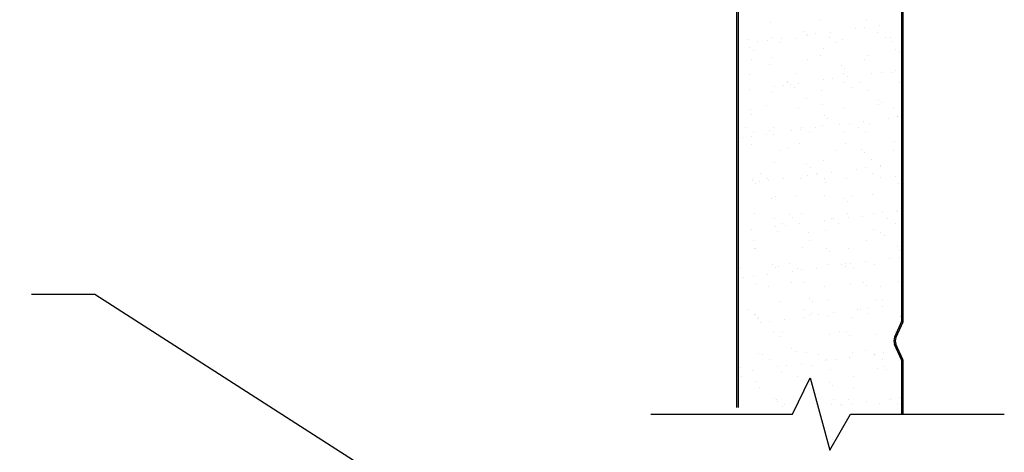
# Model space of a CAD drawing. Header units: inches. Extents: x 168.8 to 189.1, y 234.4 to 247.7.
# Tile 5 of 13: x 173.277 to 174.801, y 241.779 to 242.449. Entities that reach past the tile are written whole.
import ezdxf
from ezdxf import colors
from ezdxf.entities.mleader import LeaderData, LeaderLine
from ezdxf.math import Vec2, Vec3

# ---------------------------------------------------------------- set-up
doc = ezdxf.new("R2010")
doc.units = ezdxf.units.IN
doc.header["$LTSCALE"] = 0.25
doc.header["$MEASUREMENT"] = 0
doc.layers.add('598', color=7, linetype='Continuous')
doc.layers.add('ANNOTATIONS', color=1, linetype='Continuous')
doc.styles.add('ARIAL', font='arial.ttf', dxfattribs={"height": 0.09375})

msp = doc.modelspace()

# ---------------------------------------------------------------- linework, layer by layer
at = {"layer": '598'}
for p, q in [((174.38713, 241.84878), (174.38713, 242.52385)), ((174.38963, 241.84878), (174.38963, 242.52385)), ((174.64245, 241.98402), (174.64245, 242.46674)), ((174.64448, 241.98402), (174.64448, 242.46674)), ((174.43884, 242.44433), (174.43884, 242.44433)), ((174.51446, 242.44706), (174.51446, 242.44706)), ((174.58776, 242.44799), (174.58776, 242.44799)), ((174.49152, 242.43109), (174.49152, 242.43109)), ((174.53223, 242.42987), (174.53223, 242.42987)), ((174.57026, 242.43488), (174.57026, 242.43488)), ((174.58484, 242.4368), (174.58484, 242.4368)), ((174.60521, 242.42861), (174.60521, 242.42861)), ((174.6076, 242.4398), (174.6076, 242.4398)), ((174.40507, 242.41842), (174.40507, 242.41842)), ((174.41952, 242.41503), (174.41952, 242.41503)), ((174.4341, 242.41695), (174.4341, 242.41695)), ((174.44256, 242.42181), (174.44256, 242.42181)), ((174.45437, 242.41429), (174.45437, 242.41429)), ((174.45686, 242.41995), (174.45686, 242.41995)), ((174.47837, 242.41936), (174.47837, 242.41936)), ((174.49489, 242.42496), (174.49489, 242.42496)), ((174.49668, 242.42636), (174.49668, 242.42636)), ((174.50947, 242.42688), (174.50947, 242.42688)), ((174.52975, 242.42197), (174.52975, 242.42197)), ((174.54156, 242.41445), (174.54156, 242.41445)), ((174.54999, 242.41901), (174.54999, 242.41901)), ((174.61695, 242.42213), (174.61695, 242.42213)), ((174.62562, 242.42174), (174.62562, 242.42174)), ((174.62876, 242.41461), (174.62876, 242.41461)), ((174.40735, 242.40652), (174.40735, 242.40652)), ((174.41251, 242.40179), (174.41251, 242.40179)), ((174.52104, 242.40404), (174.52104, 242.40404)), ((174.63308, 242.40308), (174.63308, 242.40308)), ((174.63824, 242.39835), (174.63824, 242.39835)), ((174.40968, 242.38705), (174.40968, 242.38705)), ((174.4406, 242.39038), (174.4406, 242.39038)), ((174.49687, 242.38721), (174.49687, 242.38721)), ((174.51623, 242.3931), (174.51623, 242.3931)), ((174.58407, 242.38737), (174.58407, 242.38737)), ((174.58952, 242.39404), (174.58952, 242.39404)), ((174.43687, 242.37946), (174.43687, 242.37946)), ((174.54891, 242.3785), (174.54891, 242.3785)), ((174.55407, 242.37377), (174.55407, 242.37377)), ((174.61065, 242.3677), (174.61065, 242.3677)), ((174.62738, 242.36779), (174.62738, 242.36779)), ((174.63342, 242.3707), (174.63342, 242.3707)), ((174.40684, 242.36447), (174.40684, 242.36447)), ((174.46474, 242.35393), (174.46474, 242.35393)), ((174.48013, 242.36541), (174.48013, 242.36541)), ((174.52071, 242.35586), (174.52071, 242.35586)), ((174.53528, 242.35778), (174.53528, 242.35778)), ((174.55176, 242.36506), (174.55176, 242.36506)), ((174.55805, 242.36078), (174.55805, 242.36078)), ((174.59608, 242.36578), (174.59608, 242.36578)), ((174.40731, 242.34093), (174.40731, 242.34093)), ((174.44534, 242.34594), (174.44534, 242.34594)), ((174.45991, 242.34786), (174.45991, 242.34786)), ((174.46517, 242.3517), (174.46517, 242.3517)), ((174.4699, 242.3492), (174.4699, 242.3492)), ((174.47698, 242.34417), (174.47698, 242.34417)), ((174.48268, 242.35085), (174.48268, 242.35085)), ((174.51799, 242.33915), (174.51799, 242.33915)), ((174.55237, 242.35185), (174.55237, 242.35185)), ((174.56418, 242.34433), (174.56418, 242.34433)), ((174.57843, 242.35145), (174.57843, 242.35145)), ((174.59128, 242.34009), (174.59128, 242.34009)), ((174.63956, 242.35201), (174.63956, 242.35201)), ((174.44237, 242.33643), (174.44237, 242.33643)), ((174.49426, 242.32688), (174.49426, 242.32688)), ((174.6063, 242.32591), (174.6063, 242.32591)), ((174.4086, 242.31052), (174.4086, 242.31052)), ((174.43229, 242.31693), (174.43229, 242.31693)), ((174.48189, 242.31145), (174.48189, 242.31145)), ((174.51949, 242.31709), (174.51949, 242.31709)), ((174.55352, 242.31111), (174.55352, 242.31111)), ((174.60668, 242.31725), (174.60668, 242.31725)), ((174.61146, 242.32119), (174.61146, 242.32119)), ((174.62914, 242.31384), (174.62914, 242.31384)), ((174.41009, 242.3023), (174.41009, 242.3023)), ((174.52213, 242.30134), (174.52213, 242.30134)), ((174.52729, 242.29661), (174.52729, 242.29661)), ((174.58386, 242.29168), (174.58386, 242.29168)), ((174.62189, 242.29668), (174.62189, 242.29668)), ((174.63582, 242.29886), (174.63582, 242.29886)), ((174.63647, 242.2986), (174.63647, 242.2986)), ((174.40059, 242.28142), (174.40059, 242.28142)), ((174.43796, 242.27676), (174.43796, 242.27676)), ((174.44413, 242.28248), (174.44413, 242.28248)), ((174.47115, 242.27684), (174.47115, 242.27684)), ((174.48573, 242.27876), (174.48573, 242.27876)), ((174.48779, 242.28158), (174.48779, 242.28158)), ((174.50849, 242.28176), (174.50849, 242.28176)), ((174.51975, 242.2852), (174.51975, 242.2852)), ((174.54652, 242.28676), (174.54652, 242.28676)), ((174.5611, 242.28868), (174.5611, 242.28868)), ((174.57498, 242.28174), (174.57498, 242.28174)), ((174.59305, 242.28614), (174.59305, 242.28614)), ((174.39579, 242.26692), (174.39579, 242.26692)), ((174.41036, 242.26884), (174.41036, 242.26884)), ((174.4124, 242.2739), (174.4124, 242.2739)), ((174.43312, 242.27183), (174.43312, 242.27183)), ((174.44312, 242.27204), (174.44312, 242.27204)), ((174.49959, 242.27406), (174.49959, 242.27406)), ((174.55165, 242.27429), (174.55165, 242.27429)), ((174.58679, 242.27422), (174.58679, 242.27422)), ((174.41036, 242.25657), (174.41036, 242.25657)), ((174.4549, 242.24682), (174.4549, 242.24682)), ((174.46748, 242.24971), (174.46748, 242.24971)), ((174.48366, 242.2575), (174.48366, 242.2575)), ((174.5421, 242.24698), (174.5421, 242.24698)), ((174.55528, 242.25716), (174.55528, 242.25716)), ((174.57952, 242.24875), (174.57952, 242.24875)), ((174.6293, 242.24714), (174.6293, 242.24714)), ((174.63091, 242.25988), (174.63091, 242.25988)), ((174.52152, 242.23125), (174.52152, 242.23125)), ((174.58468, 242.24402), (174.58468, 242.24402)), ((174.59481, 242.23219), (174.59481, 242.23219)), ((174.44589, 242.22853), (174.44589, 242.22853)), ((174.49535, 242.22418), (174.49535, 242.22418)), ((174.50051, 242.21945), (174.50051, 242.21945)), ((174.57234, 242.21766), (174.57234, 242.21766)), ((174.58691, 242.21958), (174.58691, 242.21958)), ((174.60904, 242.2217), (174.60904, 242.2217)), ((174.60968, 242.22258), (174.60968, 242.22258)), ((174.41213, 242.20262), (174.41213, 242.20262)), ((174.4232, 242.21131), (174.4232, 242.21131)), ((174.43501, 242.20379), (174.43501, 242.20379)), ((174.45894, 242.20274), (174.45894, 242.20274)), ((174.48542, 242.20355), (174.48542, 242.20355)), ((174.49697, 242.20774), (174.49697, 242.20774)), ((174.5104, 242.21147), (174.5104, 242.21147)), ((174.51154, 242.20966), (174.51154, 242.20966)), ((174.52221, 242.20394), (174.52221, 242.20394)), ((174.53431, 242.21266), (174.53431, 242.21266)), ((174.55705, 242.20321), (174.55705, 242.20321)), ((174.5976, 242.21162), (174.5976, 242.21162)), ((174.6094, 242.2041), (174.6094, 242.2041)), ((174.63267, 242.20593), (174.63267, 242.20593)), ((174.41118, 242.1996), (174.41118, 242.1996)), ((174.41634, 242.19487), (174.41634, 242.19487)), ((174.4216, 242.19782), (174.4216, 242.19782)), ((174.43618, 242.19974), (174.43618, 242.19974)), ((174.52487, 242.19713), (174.52487, 242.19713)), ((174.63691, 242.19616), (174.63691, 242.19616)), ((174.4407, 242.17255), (174.4407, 242.17255)), ((174.44766, 242.17458), (174.44766, 242.17458)), ((174.47752, 242.17671), (174.47752, 242.17671)), ((174.52328, 242.1773), (174.52328, 242.1773)), ((174.55274, 242.17159), (174.55274, 242.17159)), ((174.56471, 242.17686), (174.56471, 242.17686)), ((174.59657, 242.17824), (174.59657, 242.17824)), ((174.5579, 242.16686), (174.5579, 242.16686)), ((174.41389, 242.14867), (174.41389, 242.14867)), ((174.44582, 242.14119), (174.44582, 242.14119)), ((174.46857, 242.14701), (174.46857, 242.14701)), ((174.47373, 242.14228), (174.47373, 242.14228)), ((174.48718, 242.1496), (174.48718, 242.1496)), ((174.53301, 242.14135), (174.53301, 242.14135)), ((174.53736, 242.14056), (174.53736, 242.14056)), ((174.55881, 242.14926), (174.55881, 242.14926)), ((174.56012, 242.14356), (174.56012, 242.14356)), ((174.58226, 242.14454), (174.58226, 242.14454)), ((174.59816, 242.14857), (174.59816, 242.14857)), ((174.61273, 242.15049), (174.61273, 242.15049)), ((174.62021, 242.14151), (174.62021, 242.14151)), ((174.63444, 242.15198), (174.63444, 242.15198)), ((174.63549, 242.15348), (174.63549, 242.15348)), ((174.44742, 242.12872), (174.44742, 242.12872)), ((174.45762, 242.13367), (174.45762, 242.13367)), ((174.46199, 242.13064), (174.46199, 242.13064)), ((174.48475, 242.13364), (174.48475, 242.13364)), ((174.52279, 242.13864), (174.52279, 242.13864)), ((174.54482, 242.13383), (174.54482, 242.13383)), ((174.59834, 242.12428), (174.59834, 242.12428)), ((174.63202, 242.13399), (174.63202, 242.13399)), ((174.40939, 242.12372), (174.40939, 242.12372)), ((174.44942, 242.12062), (174.44942, 242.12062)), ((174.49809, 242.11996), (174.49809, 242.11996)), ((174.52505, 242.12335), (174.52505, 242.12335)), ((174.61013, 242.119), (174.61013, 242.119)), ((174.61529, 242.11427), (174.61529, 242.11427)), ((174.41294, 242.10643), (174.41294, 242.10643)), ((174.41392, 242.09539), (174.41392, 242.09539)), ((174.41566, 242.09472), (174.41566, 242.09472)), ((174.48895, 242.09565), (174.48895, 242.09565)), ((174.50013, 242.10659), (174.50013, 242.10659)), ((174.52596, 242.09443), (174.52596, 242.09443)), ((174.56057, 242.09531), (174.56057, 242.09531)), ((174.58733, 242.10675), (174.58733, 242.10675)), ((174.6362, 242.09803), (174.6362, 242.09803)), ((174.53112, 242.0897), (174.53112, 242.0897)), ((174.62397, 242.07947), (174.62397, 242.07947)), ((174.63855, 242.08139), (174.63855, 242.08139)), ((174.63965, 242.09195), (174.63965, 242.09195)), ((174.39304, 242.0634), (174.39304, 242.0634)), ((174.44178, 242.06985), (174.44178, 242.06985)), ((174.44695, 242.06512), (174.44695, 242.06512)), ((174.45118, 242.06667), (174.45118, 242.06667)), ((174.46843, 242.07108), (174.46843, 242.07108)), ((174.48024, 242.06356), (174.48024, 242.06356)), ((174.51057, 242.06454), (174.51057, 242.06454)), ((174.52681, 242.0694), (174.52681, 242.0694)), ((174.5486, 242.06955), (174.5486, 242.06955)), ((174.55548, 242.06738), (174.55548, 242.06738)), ((174.55563, 242.07124), (174.55563, 242.07124)), ((174.56318, 242.07147), (174.56318, 242.07147)), ((174.56743, 242.06371), (174.56743, 242.06371)), ((174.58594, 242.07446), (174.58594, 242.07446)), ((174.6001, 242.07033), (174.6001, 242.07033)), ((174.39786, 242.0497), (174.39786, 242.0497)), ((174.41244, 242.05162), (174.41244, 242.05162)), ((174.4352, 242.05462), (174.4352, 242.05462)), ((174.47323, 242.05962), (174.47323, 242.05962)), ((174.48781, 242.06154), (174.48781, 242.06154)), ((174.41742, 242.04076), (174.41742, 242.04076)), ((174.43555, 242.03632), (174.43555, 242.03632)), ((174.47131, 242.0428), (174.47131, 242.0428)), ((174.49071, 242.0417), (174.49071, 242.0417)), ((174.52275, 242.03648), (174.52275, 242.03648)), ((174.56234, 242.04136), (174.56234, 242.04136)), ((174.58335, 242.04184), (174.58335, 242.04184)), ((174.58851, 242.03711), (174.58851, 242.03711)), ((174.60994, 242.03663), (174.60994, 242.03663)), ((174.63796, 242.04408), (174.63796, 242.04408)), ((174.49917, 242.01726), (174.49917, 242.01726)), ((174.45295, 242.01272), (174.45295, 242.01272)), ((174.50434, 242.01253), (174.50434, 242.01253)), ((174.52857, 242.01545), (174.52857, 242.01545)), ((174.58899, 242.00237), (174.58899, 242.00237)), ((174.60187, 242.01638), (174.60187, 242.01638)), ((174.61176, 242.00537), (174.61176, 242.00537)), ((174.61287, 242.01479), (174.61287, 242.01479)), ((174.40385, 242.0008), (174.40385, 242.0008)), ((174.415, 241.99269), (174.415, 241.99269)), ((174.41566, 241.99328), (174.41566, 241.99328)), ((174.41918, 241.98681), (174.41918, 241.98681)), ((174.42016, 241.98796), (174.42016, 241.98796)), ((174.49104, 242.00096), (174.49104, 242.00096)), ((174.49248, 241.98775), (174.49248, 241.98775)), ((174.49905, 241.99053), (174.49905, 241.99053)), ((174.50285, 241.99344), (174.50285, 241.99344)), ((174.51362, 241.99245), (174.51362, 241.99245)), ((174.5287, 241.99021), (174.5287, 241.99021)), ((174.53639, 241.99544), (174.53639, 241.99544)), ((174.5641, 241.98741), (174.5641, 241.98741)), ((174.57442, 242.00045), (174.57442, 242.00045)), ((174.57824, 242.00112), (174.57824, 242.00112)), ((174.59005, 241.9936), (174.59005, 241.9936)), ((174.63973, 241.99013), (174.63973, 241.99013)), ((174.64074, 241.98925), (174.64074, 241.98925)), ((174.42368, 241.9806), (174.42368, 241.9806)), ((174.43825, 241.98252), (174.43825, 241.98252)), ((174.46102, 241.98552), (174.46102, 241.98552)), ((174.64192, 241.98154), (174.63135, 241.95779)), ((174.64378, 241.98071), (174.6332, 241.95696)), ((174.44452, 241.96564), (174.44452, 241.96564)), ((174.45471, 241.95877), (174.45471, 241.95877)), ((174.45816, 241.9662), (174.45816, 241.9662)), ((174.53034, 241.9615), (174.53034, 241.9615)), ((174.54536, 241.96636), (174.54536, 241.96636)), ((174.55656, 241.96468), (174.55656, 241.96468)), ((174.56173, 241.95995), (174.56173, 241.95995)), ((174.60363, 241.96243), (174.60363, 241.96243)), ((174.63255, 241.96652), (174.63255, 241.96652)), ((174.64192, 241.92234), (174.63135, 241.94609)), ((174.64378, 241.92317), (174.6332, 241.94692)), ((174.42095, 241.93286), (174.42095, 241.93286)), ((174.42646, 241.93069), (174.42646, 241.93069)), ((174.47239, 241.9401), (174.47239, 241.9401)), ((174.47755, 241.93537), (174.47755, 241.93537)), ((174.49424, 241.9338), (174.49424, 241.9338)), ((174.51366, 241.93085), (174.51366, 241.93085)), ((174.5622, 241.92635), (174.5622, 241.92635)), ((174.56587, 241.93345), (174.56587, 241.93345)), ((174.58608, 241.93762), (174.58608, 241.93762)), ((174.60023, 241.93135), (174.60023, 241.93135)), ((174.60085, 241.93101), (174.60085, 241.93101)), ((174.61481, 241.93327), (174.61481, 241.93327)), ((174.39338, 241.9108), (174.39338, 241.9108)), ((174.43827, 241.92317), (174.43827, 241.92317)), ((174.44949, 241.91151), (174.44949, 241.91151)), ((174.46407, 241.91343), (174.46407, 241.91343)), ((174.48683, 241.91642), (174.48683, 241.91642)), ((174.50191, 241.91305), (174.50191, 241.91305)), ((174.52486, 241.92143), (174.52486, 241.92143)), ((174.52547, 241.92333), (174.52547, 241.92333)), ((174.53944, 241.92335), (174.53944, 241.92335)), ((174.61266, 241.92348), (174.61266, 241.92348)), ((174.61395, 241.91209), (174.61395, 241.91209)), ((174.64245, 241.83812), (174.64245, 241.91986)), ((174.64448, 241.83812), (174.64448, 241.91986)), ((174.39358, 241.89593), (174.39358, 241.89593)), ((174.41146, 241.9065), (174.41146, 241.9065)), ((174.45648, 241.90482), (174.45648, 241.90482)), ((174.48078, 241.89609), (174.48078, 241.89609)), ((174.5321, 241.90755), (174.5321, 241.90755)), ((174.56797, 241.89625), (174.56797, 241.89625)), ((174.60539, 241.90848), (174.60539, 241.90848)), ((174.61911, 241.90736), (174.61911, 241.90736)), ((174.41774, 241.88847), (174.41774, 241.88847)), ((174.47337, 241.83812), (174.50053, 241.89452)), ((174.50053, 241.89452), (174.53108, 241.78248)), ((174.52978, 241.88751), (174.52978, 241.88751)), ((174.53494, 241.88278), (174.53494, 241.88278)), ((174.42271, 241.87891), (174.42271, 241.87891)), ((174.56763, 241.8795), (174.56763, 241.8795)), ((174.44561, 241.86294), (174.44561, 241.86294)), ((174.44908, 241.86057), (174.44908, 241.86057)), ((174.45077, 241.85821), (174.45077, 241.85821)), ((174.45824, 241.85087), (174.45824, 241.85087)), ((174.46088, 241.85305), (174.46088, 241.85305)), ((174.53386, 241.85359), (174.53386, 241.85359)), ((174.53627, 241.86073), (174.53627, 241.86073)), ((174.54808, 241.85321), (174.54808, 241.85321)), ((174.55068, 241.85233), (174.55068, 241.85233)), ((174.5593, 241.86046), (174.5593, 241.86046)), ((174.56525, 241.85425), (174.56525, 241.85425)), ((174.58802, 241.85725), (174.58802, 241.85725)), ((174.60716, 241.85453), (174.60716, 241.85453)), ((174.62347, 241.86089), (174.62347, 241.86089)), ((174.62605, 241.86225), (174.62605, 241.86225)), ((174.63527, 241.85337), (174.63527, 241.85337)), ((174.64062, 241.86417), (174.64062, 241.86417)), ((174.25392, 241.83812), (174.47337, 241.83812)), ((174.53108, 241.78248), (174.56288, 241.83812)), ((174.56288, 241.83812), (174.80106, 241.83812)), ((174.53563, 241.79964), (174.53563, 241.79964))]:
    msp.add_line(p, q, dxfattribs=at)
for centre, radius, start, end in [((174.63635, 241.98402), 0.00609, 336.00105, 0), ((174.63635, 241.98402), 0.00813, 336.00105, 0), ((174.64448, 241.95194), 0.01438, 156.00105, 203.99895), ((174.64448, 241.95194), 0.01234, 156.00105, 203.99895), ((174.63635, 241.91986), 0.00609, 0, 23.99895), ((174.63635, 241.91986), 0.00813, 0, 23.99895)]:
    msp.add_arc(centre, radius, start, end, dxfattribs=at)

# ---------------------------------------------------------------- leaders
at = {"layer": 'ANNOTATIONS'}
ml = msp.add_multileader_mtext('Standard', dxfattribs=at)
ml.set_content(' INSULATION\\PPOLYURETHANE', color=256, style='ARIAL')
ml.set_leader_properties()
ml.build(insert=Vec2(0, 0))
ml.multileader.update_dxf_attribs({"dogleg_length": 0.36, "arrow_head_size": 0.09375})
ctx = ml.context
ctx.base_point, ctx.char_height, ctx.arrow_head_size, ctx.landing_gap_size, ctx.plane_origin = Vec3(172.06289, 242.02363), 0.09375, 0.09375, 0.09, Vec3(171.47591, 241.50006)
ctx.text_align_type = 2
notes = []
notes.append((ctx, [(1, (1, 1, 0), (173.39352, 242.02363), (-1, 0), 0.09796, [(0, [(174.58334, 241.26018)], 0, [])])]))
ctx.mtext.insert, ctx.mtext.width, ctx.mtext.alignment, ctx.mtext.flow_direction = Vec3(173.20557, 242.0713), 1.7447527, 3, 5
for ctx, leaders in notes:
    for number, flags, end, landing, length, lines in leaders:
        leader = LeaderData()
        leader.index, (leader.has_last_leader_line, leader.has_dogleg_vector, leader.attachment_direction) = number, flags
        leader.last_leader_point, leader.dogleg_vector, leader.dogleg_length = Vec3(end), Vec3(landing), length
        for number, points, colour, breaks in lines:
            line = LeaderLine()
            line.index, line.vertices, line.color, line.breaks = number, Vec3.list(points), colors.encode_raw_color(colour), breaks
            leader.lines.append(line)
        ctx.leaders.append(leader)

doc.saveas('drawing.dxf')
